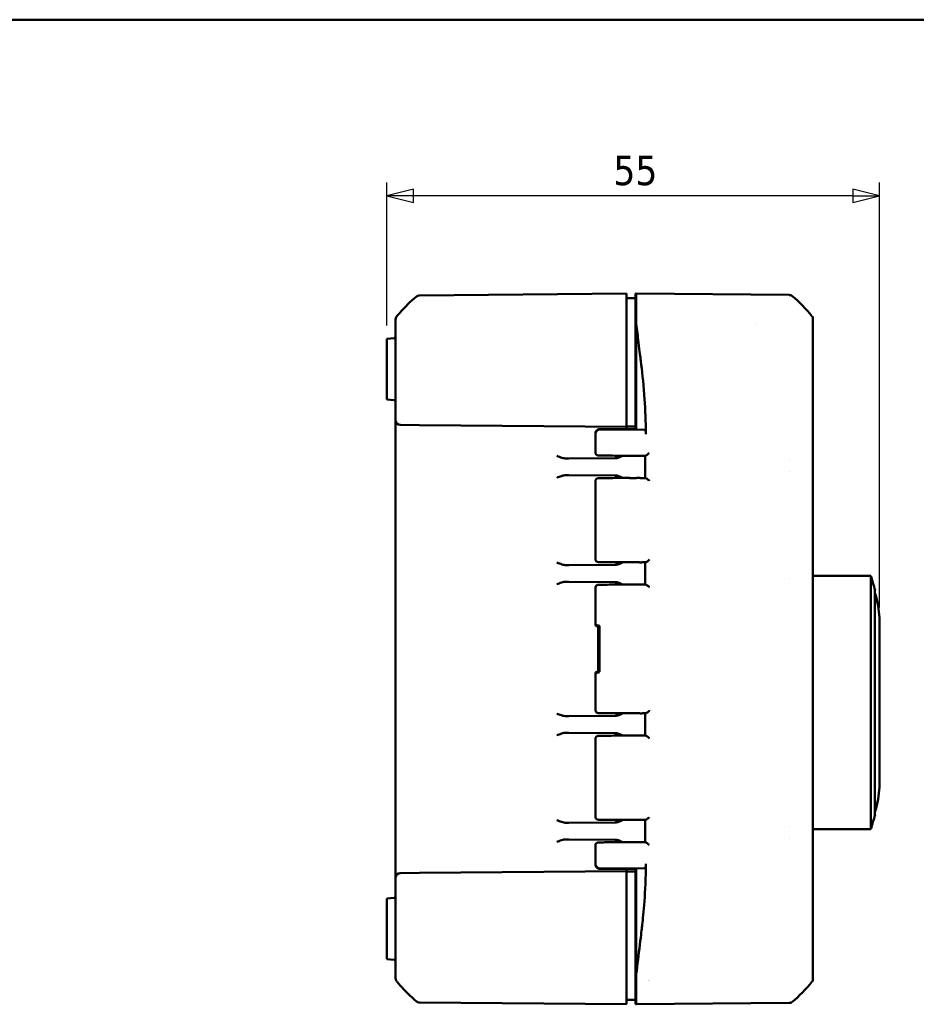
# Model space of a CAD drawing. Header units: millimetres. Extents: x 15 to 430, y 13 to 300.
# Tile 7 of 16: x 153 to 254, y 189 to 300. Entities that reach past the tile are written whole.
import ezdxf

# ---------------------------------------------------------------- set-up
doc = ezdxf.new("R2010")
doc.units = ezdxf.units.MM
doc.header["$LTSCALE"] = 1.5
for name, color, linetype, lineweight in [('Border (ISO)', 7, 'Continuous', 50), ('Dimension (ISO)', 7, 'Continuous', 25), ('Visible (ISO)', 7, 'Continuous', 50)]:
    doc.layers.add(name, color=color, linetype=linetype, lineweight=lineweight)
doc.styles.add('Note Text (ISO)', font='tahoma.ttf')
doc.dimstyles.new('Default (ISO)', dxfattribs={"dimscale": 1.5, "dimtxt": 2.2, "dimasz": 2, "dimexe": 1, "dimexo": 1, "dimgap": 0.762, "dimtad": 1, "dimdec": 1, "dimtxsty": 'Note Text (ISO)', "dimblk": 'Filled-1', "dimcen": 0.09, "dimdle": 10, "dimclrd": 256, "dimclre": 256, "dimclrt": 256, "dimadec": 0, "dimazin": 0, "dimtfac": 0.863636, "dimtdec": 0, "dimtmove": 0, "dimatfit": 3, "dimfxl": 0, "dimtolj": 1, "dimlwd": -1, "dimlwe": -1, "dimarcsym": 0})

# ---------------------------------------------------------------- blocks, each defined once
blk = doc.blocks.new('Borders Border')
at = {"layer": 'Border (ISO)'}
blk.add_line((10, 200), (287, 200), dxfattribs=at)
blk = doc.blocks.new('Filled-1')
at = {"color": 0}
for p, q in [((0, 0), (-1, 0.25)), ((-1, 0.25), (-1, -0.25)), ((-1, 0), (0, 0)), ((-1, -0.25), (0, 0))]:
    blk.add_line(p, q, dxfattribs=at)
at = {"color": 0, "flags": 128}
blk.add_lwpolyline([(-1, -0.25), (0, 0), (-1, 0.25), (-1, -0.25)], dxfattribs=at)
at = {"color": 0}
blk.add_solid([(-1, -0.25), (0, 0), (-1, 0.25), (-1, -0.25)], dxfattribs=at)
blk = doc.blocks.new('*D9')
at = {"layer": 'Defpoints', "color": 0, "transparency": 16777216}
for p in [(194.43, 280.17), (194.43, 264.08), (249.91, 232.34)]:
    blk.add_point(p, dxfattribs=at)
at = {"layer": 'Dimension (ISO)', "transparency": 16777216}
for p, q in [((194.43, 265.58), (194.43, 281.67)), ((249.91, 233.84), (249.91, 281.67)), ((246.91, 280.17), (197.43, 280.17))]:
    blk.add_line(p, q, dxfattribs=at)
at = {"layer": 'Dimension (ISO)', "transparency": 16777216, "xscale": 3, "yscale": 3, "zscale": 3, "rotation": 180}
blk.add_blockref('Filled-1', (194.43, 280.17), dxfattribs=at)
at = {"layer": 'Dimension (ISO)', "transparency": 16777216, "xscale": 3, "yscale": 3, "zscale": 3}
blk.add_blockref('Filled-1', (249.91, 280.17), dxfattribs=at)
at = {"layer": 'Dimension (ISO)', "transparency": 16777216, "insert": (219.95, 284.68), "char_height": 3.3, "attachment_point": 1, "style": 'Note Text (ISO)'}
blk.add_mtext('\\A1;55', dxfattribs=at)

msp = doc.modelspace()

# ---------------------------------------------------------------- linework, layer by layer
at = {"layer": 'Visible (ISO)'}
for p, q in [((197.79, 268.85), (197.79, 268.85)), ((221.43, 269.17), (198.1, 268.96)), ((221.43, 269.17), (221.43, 269.15)), ((221.43, 269.09), (221.43, 269.15)), ((221.43, 269.09), (221.43, 268.98)), ((221.43, 266.71), (221.43, 268.98)), ((221.43, 268.67), (222.43, 268.66)), ((222.43, 269.17), (222.53, 269.17)), ((222.43, 268.64), (222.43, 269.17)), ((222.43, 268.59), (222.43, 268.64)), ((222.43, 268.47), (222.43, 268.59)), ((222.43, 268.47), (222.43, 266.53)), ((222.53, 269.17), (222.53, 269.12)), ((239.76, 269.01), (222.53, 269.17)), ((222.53, 269), (222.53, 269.12)), ((222.53, 266.65), (222.53, 269)), ((195.43, 266.27), (195.43, 266.26)), ((221.43, 266.71), (221.43, 266.4)), ((221.43, 254.67), (221.43, 266.4)), ((222.53, 266.66), (222.43, 266.66)), ((222.43, 266.22), (222.43, 266.53)), ((222.43, 254.72), (222.43, 266.22)), ((222.53, 266.65), (222.53, 266.54)), ((222.53, 266.54), (222.53, 265.75)), ((242.43, 266.3), (242.43, 266.32)), ((222.53, 265.75), (222.53, 259.62)), ((235.91, 265.74), (235.91, 265.74)), ((195.25, 264.15), (194.43, 264.08)), ((194.43, 264.08), (194.43, 260.67)), ((194.43, 257.67), (194.43, 260.67)), ((222.53, 253.92), (222.53, 259.62)), ((195.43, 258.93), (195.43, 254.89)), ((242.43, 199.35), (242.43, 258.97)), ((194.43, 257.67), (194.43, 257.25)), ((194.43, 257.25), (195.25, 257.18)), ((222.43, 257.17), (222.53, 257.17)), ((222.53, 256.17), (222.43, 256.17)), ((195.43, 254.89), (195.43, 253.89)), ((195.43, 253.89), (195.43, 204.44)), ((198.1, 254.37), (195.93, 254.39)), ((198.1, 254.37), (221.43, 254.17)), ((218.45, 253.92), (222.53, 253.92)), ((218.45, 253.87), (222.53, 253.87)), ((221.43, 254.67), (221.43, 254.17)), ((221.43, 254.22), (221.43, 253.92)), ((221.43, 254.22), (222.43, 254.22)), ((221.43, 253.92), (221.43, 254.17)), ((222.43, 254.72), (222.43, 254.22)), ((222.43, 254.22), (222.43, 254.17)), ((222.43, 254.17), (222.43, 253.92)), ((222.43, 254.17), (222.53, 254.17)), ((222.53, 253.92), (222.53, 253.87)), ((223.49, 253.84), (222.53, 253.87)), ((217.93, 253.41), (217.93, 251.26)), ((217.94, 253.37), (217.94, 253.42)), ((214.92, 250.6), (214.63, 250.6)), ((220.24, 250.65), (214.92, 250.6)), ((223.55, 250.92), (223.55, 250.92)), ((239.82, 250.51), (239.82, 250.51)), ((214.63, 248.73), (214.92, 248.73)), ((214.92, 248.73), (220.24, 248.69)), ((239.82, 249.12), (239.82, 249.12)), ((217.93, 248.08), (217.93, 239.26)), ((214.92, 238.6), (214.63, 238.6)), ((214.92, 238.6), (220.24, 238.65)), ((223.56, 238.92), (223.56, 238.92)), ((242.43, 237.39), (248.94, 237.39)), ((248.94, 237.39), (248.94, 208.89)), ((214.63, 236.73), (214.92, 236.73)), ((220.24, 236.69), (214.92, 236.73)), ((217.93, 236.08), (217.93, 231.85)), ((223.57, 236.41), (223.57, 236.41)), ((239.8, 237.12), (239.8, 237.12)), ((249.41, 210.49), (249.41, 235.79)), ((249.54, 235.04), (249.41, 235.49)), ((217.95, 231.83), (218.23, 231.67)), ((218.23, 231.67), (218.38, 231.76)), ((218.23, 231.67), (218.23, 226.67)), ((218.38, 231.76), (218.38, 226.58)), ((249.91, 232.34), (249.91, 227.55)), ((249.91, 227.55), (249.91, 213.94)), ((217.93, 226.48), (217.93, 222.26)), ((218.23, 226.67), (217.95, 226.5)), ((218.38, 226.58), (218.23, 226.67)), ((223.57, 221.92), (223.57, 221.92)), ((214.92, 221.6), (214.63, 221.6)), ((220.24, 221.65), (214.92, 221.6)), ((214.63, 219.73), (214.92, 219.73)), ((214.92, 219.73), (220.24, 219.69)), ((217.93, 219.08), (217.93, 210.26)), ((223.56, 219.41), (223.56, 219.41)), ((249.54, 211.25), (249.41, 210.79)), ((214.92, 209.6), (214.63, 209.6)), ((214.92, 209.6), (220.24, 209.65)), ((223.56, 209.92), (223.56, 209.92)), ((239.77, 209.21), (239.77, 209.21)), ((242.43, 208.89), (248.94, 208.89)), ((214.63, 207.73), (214.92, 207.73)), ((220.24, 207.69), (214.92, 207.73)), ((223.55, 207.41), (223.55, 207.41)), ((239.76, 207.82), (239.76, 207.82)), ((217.93, 207.08), (217.93, 204.92)), ((195.43, 204.44), (195.43, 203.44)), ((195.93, 203.94), (198.1, 203.96)), ((221.43, 204.17), (198.1, 203.96)), ((217.94, 204.92), (217.94, 204.97)), ((218.45, 204.47), (222.53, 204.47)), ((218.45, 204.42), (222.53, 204.42)), ((221.43, 204.42), (221.43, 204.12)), ((221.43, 204.17), (221.43, 204.42)), ((221.43, 204.17), (221.43, 203.67)), ((222.43, 204.11), (221.43, 204.12)), ((222.43, 204.42), (222.43, 204.17)), ((222.43, 204.11), (222.43, 204.17)), ((222.43, 204.17), (222.53, 204.16)), ((222.43, 204.11), (222.43, 203.61)), ((223.49, 204.5), (222.53, 204.47)), ((222.53, 204.42), (222.53, 204.47)), ((222.53, 204.42), (222.53, 198.71)), ((195.43, 203.44), (195.43, 199.4)), ((221.43, 191.94), (221.43, 203.67)), ((222.43, 192.12), (222.43, 203.61)), ((222.53, 202.17), (222.43, 202.17)), ((195.25, 201.15), (194.43, 201.08)), ((194.43, 201.08), (194.43, 200.67)), ((194.43, 197.67), (194.43, 200.67)), ((222.53, 201.17), (222.43, 201.17)), ((222.53, 198.71), (222.53, 192.58)), ((194.43, 197.67), (194.43, 194.25)), ((195.25, 194.18), (194.43, 194.25)), ((195.43, 192.08), (195.43, 192.07)), ((221.43, 191.94), (221.43, 191.62)), ((222.43, 191.8), (222.43, 192.12)), ((222.43, 191.8), (222.43, 189.86)), ((222.53, 192.58), (222.53, 191.84)), ((222.53, 191.84), (222.53, 191.64)), ((223.93, 191.87), (223.93, 191.87)), ((242.32, 192.54), (242.32, 192.54)), ((242.43, 192.01), (242.43, 192.03)), ((221.43, 189.35), (221.43, 191.62)), ((222.53, 191.67), (222.43, 191.67)), ((222.53, 189.33), (222.53, 191.64)), ((221.43, 189.67), (222.43, 189.67)), ((222.43, 189.75), (222.43, 189.86)), ((222.43, 189.7), (222.43, 189.75)), ((222.43, 189.17), (222.43, 189.7)), ((197.79, 189.49), (197.79, 189.48)), ((198.1, 189.37), (221.43, 189.17)), ((221.43, 189.35), (221.43, 189.24)), ((221.43, 189.18), (221.43, 189.24)), ((221.43, 189.18), (221.43, 189.17)), ((222.53, 189.17), (222.43, 189.17)), ((222.53, 189.22), (222.53, 189.33)), ((222.53, 189.17), (239.76, 189.32)), ((222.53, 189.22), (222.53, 189.17))]:
    msp.add_line(p, q, dxfattribs=at)
for centre, radius, start, end in [((198.11, 268.46), 0.5, 90.5, 129.1263), ((195.23, 264.35), 0.2, 275, 0), ((195.23, 256.98), 0.2, 0, 85), ((195.93, 254.89), 0.5, 180, 269.5), ((203.63, 223.14), 47.5, 15.4441, 17.4576), ((239.91, 232.34), 10, 359.9999, 15.6392), ((239.91, 213.94), 10, 344.3608, 0.0001), ((203.63, 223.14), 47.5, 342.5424, 344.5559), ((195.93, 203.44), 0.5, 90.5, 180), ((195.23, 201.35), 0.2, 275, 0), ((195.23, 193.98), 0.2, 0, 85), ((198.11, 189.87), 0.5, 230.8737, 269.5)]:
    msp.add_arc(centre, radius, start, end, dxfattribs=at)
for centre, major_axis, ratio, start_param, end_param in [((239.75, 268.51), (0.349, 0.358), 0.998485, 0.090079, 0.763352), ((230.59, 257.26), (10.61, 10.62), 0.998486, 6.171458, 6.385429), ((195.93, 266.27), (-0.472, 0.165), 0.999992, 5.946117, 6.620261), ((241.93, 266.32), (0.349, 0.358), 0.998485, 5.485983, 6.159293), ((222.43, 253.41), (-4.5, 0), 0.007756, 6.280989, 6.283181), ((222.39, 250.94), (2.7, 0), 0.008727, 4.685194, 4.874644), ((222.32, 251.22), (0, -0.3), 0.027295, 0.000448, 0.00873), ((222.43, 248.38), (-4.2, 0), 0.008727, 4.866558, 5.363762), ((222.47, 248.39), (-2.7, 0), 0.008727, 4.532469, 4.684394), ((222.55, 248.11), (0, 0.3), 0.027883, 0.000448, 0.00873), ((222.43, 238.96), (4.2, 0), 0.008727, 4.246827, 4.641292), ((222.9, 239.22), (0, -0.3), 0.111885, 6.274404, 6.282735), ((222.6, 238.94), (2.7, 0), 0.008727, 4.824736, 4.922978), ((222.62, 236.39), (-2.7, 0), 0.008727, 4.496847, 4.590198), ((222.43, 229.24), (4.5, -2.61), 0.015096, 3.150337, 3.237604), ((222.43, 229.24), (-4.49, 2.58), 0.083307, 5.87764, 6.243614), ((222.43, 229.09), (4.5, 2.61), 0.015096, 3.045582, 3.132848), ((222.43, 229.09), (-4.49, -2.58), 0.083307, 0.039571, 0.405545), ((222.62, 221.94), (2.7, 0), 0.008727, 4.834579, 4.927926), ((222.43, 219.08), (4.5, 0), 0.008145, 3.138544, 3.141593), ((222.43, 219.38), (-4.2, 0), 0.008727, 4.797966, 5.156397), ((222.6, 219.39), (-2.7, 0), 0.008727, 4.501808, 4.600126), ((222.9, 219.11), (0, 0.3), 0.111802, 0.00045, 0.008782), ((222.43, 209.96), (4.2, 0), 0.008727, 4.065163, 4.561544), ((222.55, 210.22), (0, -0.3), 0.0277, 6.274455, 6.282737), ((222.47, 209.94), (2.7, 0), 0.008727, 4.740201, 4.892243), ((222.31, 207.11), (0, 0.3), 0.027574, 6.274455, 6.282737), ((222.39, 207.39), (-2.7, 0), 0.008727, 4.550263, 4.739862), ((222.43, 204.92), (-4.5, 0), 0.007755, 0, 0.000762), ((195.93, 192.07), (-0.481, 0.135), 0.999987, 0.274252, 0.948393), ((223.63, 191.97), (0.3, 0), 0.982697, 5.945904, 5.947987), ((241.93, 192.01), (-0.349, 0.358), 0.998485, 3.265455, 3.938795), ((230.59, 201.07), (10.61, -10.62), 0.998486, 6.180918, 6.394883), ((239.75, 189.82), (-0.349, 0.358), 0.998485, 2.37824, 3.051491)]:
    msp.add_ellipse(centre, major_axis=major_axis, ratio=ratio, start_param=start_param, end_param=end_param, dxfattribs=at)
for points, knots in [([(195.54, 266.58), (195.66, 266.73), (195.78, 266.87), (195.9, 267.01), (196.46, 267.66), (197.09, 268.28), (197.79, 268.85)], [2.7139441, 2.7139441, 2.7139441, 2.7139441, 2.7687816, 2.7687816, 2.7687816, 3.0272885, 3.0272885, 3.0272885, 3.0272885]), ([(195.43, 266.26), (195.43, 266.25), (195.43, 266.25), (195.43, 266.24), (195.43, 266.22), (195.43, 266.17), (195.43, 266.13), (195.43, 266.06), (195.43, 266.04), (195.43, 266.02), (195.43, 266.01), (195.43, 265.81), (195.43, 265.48), (195.43, 265.03), (195.43, 265.03), (195.43, 264.62), (195.43, 264.14), (195.43, 263.32), (195.43, 263.03), (195.43, 262.51), (195.43, 262.29), (195.43, 261.55), (195.43, 261.02), (195.43, 260.43), (195.43, 260.39), (195.43, 260.13), (195.43, 259.9), (195.43, 259.66), (195.43, 259.64), (195.43, 259.49), (195.43, 259.35), (195.43, 259.12), (195.43, 259.03), (195.43, 258.93)], [0, 0, 0, 0, 0.038161, 0.038161, 0.082152, 0.082152, 0.156594, 0.156594, 0.180183, 0.180183, 0.183999, 0.183999, 0.420835, 0.420835, 0.424877, 0.424877, 0.636271, 0.636271, 0.74201, 0.74201, 0.817652, 0.817652, 0.985511, 0.985511, 0.997541, 0.997541, 1.064606, 1.064606, 1.070453, 1.070453, 1.110913, 1.110913, 1.139807, 1.139807, 1.139807, 1.139807]), ([(242.43, 258.97), (242.43, 259.07), (242.43, 259.17), (242.43, 259.29), (242.43, 259.3), (242.43, 259.42), (242.43, 259.52), (242.43, 259.68), (242.43, 259.75), (242.43, 260.19), (242.43, 260.55), (242.43, 260.94), (242.43, 260.97), (242.43, 261.27), (242.43, 261.53), (242.43, 261.89), (242.43, 261.99), (242.43, 262.52), (242.43, 262.93), (242.43, 263.38), (242.43, 263.46), (242.43, 263.94), (242.43, 264.31), (242.43, 264.7), (242.43, 264.75), (242.43, 265.15), (242.43, 265.44), (242.43, 265.75), (242.43, 265.82), (242.43, 265.97), (242.43, 266.05), (242.43, 266.13), (242.43, 266.14), (242.43, 266.2), (242.43, 266.24), (242.43, 266.29), (242.43, 266.3), (242.43, 266.3), (242.43, 266.3), (242.43, 266.3)], [0, 0, 0, 0, 0.030177, 0.030177, 0.034281, 0.034281, 0.064188, 0.064188, 0.085224, 0.085224, 0.195029, 0.195029, 0.205845, 0.205845, 0.288195, 0.288195, 0.321394, 0.321394, 0.462393, 0.462393, 0.490247, 0.490247, 0.644943, 0.644943, 0.672853, 0.672853, 0.840016, 0.840016, 0.898325, 0.898325, 0.9781, 0.9781, 0.996663, 0.996663, 1.07159, 1.07159, 1.138005, 1.138005, 1.139044, 1.139044, 1.139044, 1.139044]), ([(222.53, 265.75), (222.57, 265.41), (222.61, 265.06), (222.7, 264.38), (222.74, 264.05), (222.92, 262.52), (222.97, 262.12), (223.17, 260.43), (223.31, 259.32), (223.52, 256.54), (223.58, 255.25), (223.61, 253.92)], [0.000001, 0.000001, 0.000001, 0.000001, 0.114602, 0.114602, 0.222666, 0.222666, 0.547212, 0.547212, 1.254853, 1.254853, 1.809654, 1.809654, 1.809654, 1.809654]), ([(217.93, 253.41), (217.93, 253.46), (217.94, 253.52), (217.97, 253.62), (218, 253.66), (218.05, 253.75), (218.09, 253.78), (218.14, 253.82), (218.16, 253.84), (218.21, 253.86), (218.23, 253.87), (218.26, 253.88), (218.28, 253.89), (218.31, 253.9), (218.32, 253.9), (218.35, 253.91), (218.36, 253.91), (218.38, 253.91), (218.39, 253.91), (218.4, 253.91), (218.4, 253.91), (218.4, 253.91)], [0.00004597, 0.00004597, 0.00004597, 0.00004597, 0.01549263, 0.01549263, 0.03135301, 0.03135301, 0.04566941, 0.04566941, 0.0532101, 0.0532101, 0.06028605, 0.06028605, 0.06557863, 0.06557863, 0.07299885, 0.07299885, 0.07959651, 0.07959651, 0.09018261, 0.09018261, 0.09259732, 0.09259732, 0.09259732, 0.09259732]), ([(217.94, 253.42), (217.94, 253.45), (217.95, 253.48), (217.96, 253.55), (217.97, 253.59), (218.01, 253.67), (218.05, 253.73), (218.14, 253.81), (218.19, 253.85), (218.28, 253.89), (218.31, 253.9), (218.38, 253.91), (218.41, 253.92), (218.45, 253.92)], [-0.07871329, -0.07871329, -0.07871329, -0.07871329, -0.06832891, -0.06832891, -0.05793907, -0.05793907, -0.03937438, -0.03937438, -0.02078912, -0.02078912, -0.01039574, -0.01039574, 0, 0, 0, 0]), ([(217.94, 253.37), (217.94, 253.4), (217.95, 253.44), (217.96, 253.5), (217.97, 253.54), (218.01, 253.62), (218.05, 253.68), (218.14, 253.76), (218.19, 253.8), (218.28, 253.84), (218.31, 253.85), (218.38, 253.86), (218.41, 253.87), (218.45, 253.87)], [-0.07860194, -0.07860194, -0.07860194, -0.07860194, -0.06822721, -0.06822721, -0.05784947, -0.05784947, -0.03932019, -0.03932019, -0.02077152, -0.02077152, -0.010388, -0.010388, -0.00000083, -0.00000083, -0.00000083, -0.00000083]), ([(223.49, 253.84), (223.5, 253.84), (223.52, 253.82), (223.55, 253.77), (223.57, 253.74), (223.59, 253.65), (223.6, 253.6), (223.61, 253.49), (223.62, 253.42), (223.62, 253.36)], [-0.07595227, -0.07595227, -0.07595227, -0.07595227, -0.05665717, -0.05665717, -0.03800073, -0.03800073, -0.01935012, -0.01935012, 0, 0, 0, 0]), ([(223.61, 253.92), (223.61, 253.82), (223.61, 253.73), (223.62, 253.54), (223.62, 253.45), (223.62, 253.36)], [-0.05580806, -0.05580806, -0.05580806, -0.05580806, -0.02790977, -0.02790977, -0.000001, -0.000001, -0.000001, -0.000001]), ([(214.63, 250.6), (214.49, 250.6), (214.31, 250.64), (213.98, 250.74), (213.76, 250.82), (213.57, 250.89)], [0.2315793, 0.2315793, 0.2315793, 0.2315793, 0.2809074, 0.2809074, 0.3401879, 0.3401879, 0.3401879, 0.3401879]), ([(222.32, 250.92), (221.87, 250.92), (221.43, 250.92), (220.59, 250.92), (220.19, 250.92), (219.49, 250.93), (219.18, 250.93), (218.68, 250.94), (218.49, 250.94), (218.32, 250.95), (218.28, 250.95), (218.23, 250.95), (218.22, 250.95), (218.19, 250.96), (218.18, 250.96), (218.17, 250.96), (218.15, 250.97), (218.12, 250.98), (218.1, 250.99), (218.07, 251.01), (218.05, 251.02), (218.02, 251.05), (218, 251.07), (217.97, 251.12), (217.96, 251.14), (217.94, 251.2), (217.94, 251.23), (217.94, 251.25)], [0, 0, 0, 0, 0.1329016, 0.1329016, 0.2668461, 0.2668461, 0.4003832, 0.4003832, 0.5359523, 0.5359523, 0.5948607, 0.5948607, 0.6232838, 0.6232838, 0.6309904, 0.6309904, 0.638678, 0.638678, 0.645364, 0.645364, 0.6519847, 0.6519847, 0.6599009, 0.6599009, 0.6689109, 0.6689109, 0.6771772, 0.6771772, 0.6771772, 0.6771772]), ([(220.13, 250.65), (220.16, 250.65), (220.18, 250.65), (220.24, 250.66), (220.27, 250.68), (220.32, 250.71), (220.35, 250.73), (220.38, 250.79), (220.4, 250.81), (220.42, 250.87), (220.43, 250.9), (220.43, 250.92)], [0, 0, 0, 0, 0.00760389, 0.00760389, 0.01697134, 0.01697134, 0.02677656, 0.02677656, 0.03611592, 0.03611592, 0.04434678, 0.04434678, 0.04434678, 0.04434678]), ([(220.24, 250.65), (220.25, 250.65), (220.26, 250.65), (220.38, 250.65), (220.51, 250.69), (220.77, 250.79), (220.89, 250.86), (221, 250.92)], [0, 0, 0, 0, 0.00397077, 0.00397077, 0.04867687, 0.04867687, 0.08488123, 0.08488123, 0.08488123, 0.08488123]), ([(222.83, 250.92), (222.98, 250.92), (223.14, 250.92), (223.38, 250.92), (223.47, 250.92), (223.55, 250.92)], [0.00008247, 0.00008247, 0.00008247, 0.00008247, 0.04720466, 0.04720466, 0.07366826, 0.07366826, 0.07366826, 0.07366826]), ([(223.98, 251.22), (223.98, 251.22), (223.98, 251.22), (223.94, 251.18), (223.9, 251.15), (223.82, 251.08), (223.79, 251.05), (223.7, 250.99), (223.66, 250.97), (223.61, 250.93), (223.58, 250.92), (223.56, 250.92), (223.56, 250.92), (223.55, 250.92)], [-0.0473455, -0.0473455, -0.0473455, -0.0473455, -0.04711019, -0.04711019, -0.03666327, -0.03666327, -0.02665364, -0.02665364, -0.01413685, -0.01413685, -0.00298787, -0.00298787, 0, 0, 0, 0]), ([(213.57, 248.44), (213.75, 248.51), (213.93, 248.58), (214.29, 248.69), (214.47, 248.74), (214.63, 248.73)], [0, 0, 0, 0, 0.0552116, 0.0552116, 0.110419, 0.110419, 0.110419, 0.110419]), ([(217.93, 248.08), (217.93, 248.11), (217.94, 248.14), (217.96, 248.2), (217.97, 248.23), (218.01, 248.28), (218.03, 248.3), (218.07, 248.33), (218.08, 248.33), (218.1, 248.35), (218.11, 248.35), (218.13, 248.36), (218.15, 248.36), (218.17, 248.37), (218.17, 248.37), (218.19, 248.37), (218.2, 248.38), (218.21, 248.38), (218.22, 248.38), (218.26, 248.38), (218.3, 248.38), (218.42, 248.39), (218.51, 248.39), (218.84, 248.4), (219.12, 248.4), (219.58, 248.4), (219.73, 248.4), (219.88, 248.41)], [0.0001767, 0.0001767, 0.0001767, 0.0001767, 0.0093464, 0.0093464, 0.0188941, 0.0188941, 0.0287003, 0.0287003, 0.0330219, 0.0330219, 0.036695, 0.036695, 0.0425981, 0.0425981, 0.0479888, 0.0479888, 0.0562876, 0.0562876, 0.0754958, 0.0754958, 0.1331055, 0.1331055, 0.2198847, 0.2198847, 0.3586775, 0.3586775, 0.4168711, 0.4168711, 0.4168711, 0.4168711]), ([(220.43, 248.41), (220.43, 248.43), (220.42, 248.45), (220.41, 248.51), (220.39, 248.54), (220.35, 248.59), (220.33, 248.61), (220.28, 248.65), (220.25, 248.66), (220.21, 248.68), (220.19, 248.68), (220.17, 248.68), (220.16, 248.68), (220.15, 248.69), (220.14, 248.69), (220.14, 248.69), (220.14, 248.69), (220.13, 248.69), (220.13, 248.69), (220.13, 248.69)], [0.00227864, 0.00227864, 0.00227864, 0.00227864, 0.00921119, 0.00921119, 0.01862914, 0.01862914, 0.02839337, 0.02839337, 0.03770851, 0.03770851, 0.04254963, 0.04254963, 0.04496121, 0.04496121, 0.0458649, 0.0458649, 0.04654264, 0.04654264, 0.04666971, 0.04666971, 0.04666971, 0.04666971]), ([(221, 248.41), (220.89, 248.47), (220.78, 248.53), (220.48, 248.66), (220.36, 248.68), (220.27, 248.68), (220.25, 248.68), (220.24, 248.69)], [0.0080611, 0.0080611, 0.0080611, 0.0080611, 0.05833, 0.05833, 0.1433082, 0.1433082, 0.1606727, 0.1606727, 0.1606727, 0.1606727]), ([(223.56, 248.41), (223.47, 248.41), (223.38, 248.41), (223.18, 248.41), (223.07, 248.41), (222.96, 248.41)], [0.06319443, 0.06319443, 0.06319443, 0.06319443, 0.09011867, 0.09011867, 0.12410829, 0.12410829, 0.12410829, 0.12410829]), ([(223.56, 248.41), (223.56, 248.41), (223.56, 248.41), (223.59, 248.41), (223.61, 248.4), (223.67, 248.37), (223.71, 248.34), (223.79, 248.28), (223.83, 248.25), (223.91, 248.18), (223.95, 248.15), (223.99, 248.11), (223.99, 248.11), (223.99, 248.11)], [-0.07070134, -0.07070134, -0.07070134, -0.07070134, -0.06605324, -0.06605324, -0.04958168, -0.04958168, -0.03091258, -0.03091258, -0.0157976, -0.0157976, 0, 0, 0.00035524, 0.00035524, 0.00035524, 0.00035524]), ([(214.63, 238.6), (214.49, 238.6), (214.31, 238.64), (213.98, 238.74), (213.76, 238.82), (213.57, 238.89)], [0.2315793, 0.2315793, 0.2315793, 0.2315793, 0.2809074, 0.2809074, 0.3401879, 0.3401879, 0.3401879, 0.3401879]), ([(220.54, 238.92), (220.13, 238.92), (219.75, 238.93), (219.12, 238.93), (218.87, 238.94), (218.47, 238.94), (218.33, 238.95), (218.23, 238.95), (218.22, 238.95), (218.19, 238.96), (218.19, 238.96), (218.17, 238.96), (218.17, 238.96), (218.15, 238.97), (218.14, 238.97), (218.12, 238.98), (218.1, 238.99), (218.06, 239.01), (218.04, 239.02), (218.01, 239.05), (217.99, 239.07), (217.96, 239.12), (217.95, 239.15), (217.93, 239.2), (217.93, 239.23), (217.93, 239.26)], [0, 0, 0, 0, 0.1381882, 0.1381882, 0.2683058, 0.2683058, 0.4046642, 0.4046642, 0.4362617, 0.4362617, 0.4444678, 0.4444678, 0.4501521, 0.4501521, 0.4547915, 0.4547915, 0.4617517, 0.4617517, 0.4686298, 0.4686298, 0.4766134, 0.4766134, 0.4856912, 0.4856912, 0.4937729, 0.4937729, 0.4937729, 0.4937729]), ([(220.13, 238.65), (220.16, 238.65), (220.19, 238.65), (220.25, 238.67), (220.28, 238.68), (220.33, 238.72), (220.35, 238.75), (220.39, 238.8), (220.41, 238.83), (220.42, 238.88), (220.43, 238.9), (220.43, 238.92)], [0, 0, 0, 0, 0.00886445, 0.00886445, 0.0183284, 0.0183284, 0.02811349, 0.02811349, 0.03743097, 0.03743097, 0.0443483, 0.0443483, 0.0443483, 0.0443483]), ([(220.24, 238.65), (220.25, 238.65), (220.26, 238.65), (220.38, 238.65), (220.51, 238.69), (220.77, 238.79), (220.89, 238.86), (221, 238.92)], [-0.1320397, -0.1320397, -0.1320397, -0.1320397, -0.1262278, -0.1262278, -0.0608853, -0.0608853, -0.0079995, -0.0079995, -0.0079995, -0.0079995]), ([(223.16, 238.92), (223.2, 238.92), (223.24, 238.92), (223.38, 238.92), (223.47, 238.92), (223.56, 238.92)], [0.00010864, 0.00010864, 0.00010864, 0.00010864, 0.01240109, 0.01240109, 0.04119279, 0.04119279, 0.04119279, 0.04119279]), ([(224.01, 239.22), (224.01, 239.22), (224.01, 239.22), (223.97, 239.18), (223.93, 239.15), (223.85, 239.08), (223.81, 239.05), (223.72, 238.99), (223.68, 238.97), (223.62, 238.93), (223.6, 238.92), (223.57, 238.92), (223.57, 238.92), (223.56, 238.92)], [-0.04919288, -0.04919288, -0.04919288, -0.04919288, -0.04894332, -0.04894332, -0.03782106, -0.03782106, -0.02716932, -0.02716932, -0.01423699, -0.01423699, -0.0030967, -0.0030967, 0, 0, 0, 0]), ([(213.57, 236.44), (213.75, 236.51), (213.93, 236.58), (214.29, 236.69), (214.47, 236.74), (214.63, 236.73)], [0, 0, 0, 0, 0.0552116, 0.0552116, 0.110419, 0.110419, 0.110419, 0.110419]), ([(217.94, 236.08), (217.94, 236.11), (217.94, 236.14), (217.96, 236.2), (217.98, 236.23), (218.01, 236.28), (218.04, 236.3), (218.07, 236.33), (218.09, 236.33), (218.11, 236.35), (218.11, 236.35), (218.14, 236.36), (218.15, 236.36), (218.17, 236.37), (218.18, 236.37), (218.19, 236.37), (218.2, 236.38), (218.22, 236.38), (218.23, 236.38), (218.27, 236.38), (218.3, 236.38), (218.43, 236.39), (218.53, 236.39), (218.86, 236.4), (219.14, 236.4), (219.79, 236.41), (220.15, 236.41), (220.95, 236.41), (221.39, 236.41), (222.2, 236.41), (222.58, 236.41), (222.94, 236.41)], [0.0002405, 0.0002405, 0.0002405, 0.0002405, 0.0094118, 0.0094118, 0.019016, 0.019016, 0.0288233, 0.0288233, 0.0331216, 0.0331216, 0.0367685, 0.0367685, 0.0426516, 0.0426516, 0.0480755, 0.0480755, 0.0564758, 0.0564758, 0.0760487, 0.0760487, 0.1347572, 0.1347572, 0.2231974, 0.2231974, 0.3630311, 0.3630311, 0.4951408, 0.4951408, 0.6299004, 0.6299004, 0.7407151, 0.7407151, 0.7407151, 0.7407151]), ([(220.43, 236.41), (220.43, 236.43), (220.42, 236.46), (220.41, 236.51), (220.39, 236.54), (220.35, 236.59), (220.33, 236.61), (220.28, 236.65), (220.25, 236.66), (220.21, 236.68), (220.19, 236.68), (220.17, 236.68), (220.16, 236.68), (220.15, 236.69), (220.14, 236.69), (220.14, 236.69), (220.14, 236.69), (220.13, 236.69), (220.13, 236.69), (220.13, 236.69), (220.13, 236.69), (220.13, 236.69), (220.13, 236.69), (220.13, 236.69)], [0.00228463, 0.00228463, 0.00228463, 0.00228463, 0.00921744, 0.00921744, 0.01864093, 0.01864093, 0.02840582, 0.02840582, 0.03771873, 0.03771873, 0.04255994, 0.04255994, 0.04497158, 0.04497158, 0.04587529, 0.04587529, 0.04655305, 0.04655305, 0.04661658, 0.04661658, 0.04664503, 0.04664503, 0.04665925, 0.04665925, 0.04665925, 0.04665925]), ([(221, 236.41), (220.89, 236.47), (220.78, 236.53), (220.5, 236.65), (220.38, 236.68), (220.27, 236.68), (220.25, 236.68), (220.24, 236.69)], [-0.06949327, -0.06949327, -0.06949327, -0.06949327, -0.04444906, -0.04444906, -0.00634044, -0.00634044, 0, 0, 0, 0]), ([(223.57, 236.41), (223.47, 236.41), (223.38, 236.41), (223.25, 236.41), (223.23, 236.41), (223.2, 236.41)], [0.06104441, 0.06104441, 0.06104441, 0.06104441, 0.09010876, 0.09010876, 0.09883837, 0.09883837, 0.09883837, 0.09883837]), ([(223.57, 236.41), (223.57, 236.41), (223.58, 236.41), (223.6, 236.41), (223.62, 236.4), (223.69, 236.37), (223.73, 236.34), (223.81, 236.28), (223.85, 236.25), (223.93, 236.18), (223.97, 236.15), (224.01, 236.11), (224.01, 236.11), (224.01, 236.11)], [-0.06940369, -0.06940369, -0.06940369, -0.06940369, -0.06497623, -0.06497623, -0.04920667, -0.04920667, -0.030888, -0.030888, -0.01578126, -0.01578126, 0, 0, 0.00035411, 0.00035411, 0.00035411, 0.00035411]), ([(214.63, 221.6), (214.47, 221.6), (214.29, 221.64), (213.93, 221.75), (213.75, 221.82), (213.57, 221.89)], [0.2315847, 0.2315847, 0.2315847, 0.2315847, 0.286792, 0.286792, 0.3420036, 0.3420036, 0.3420036, 0.3420036]), ([(222.94, 221.92), (222.5, 221.92), (222.05, 221.92), (221.18, 221.92), (220.75, 221.92), (219.97, 221.93), (219.62, 221.93), (219.01, 221.93), (218.76, 221.94), (218.4, 221.94), (218.3, 221.95), (218.22, 221.95), (218.21, 221.95), (218.18, 221.96), (218.17, 221.96), (218.14, 221.97), (218.13, 221.97), (218.11, 221.98), (218.09, 221.99), (218.06, 222.02), (218.04, 222.03), (218.01, 222.06), (217.99, 222.09), (217.96, 222.14), (217.95, 222.17), (217.94, 222.21), (217.94, 222.23), (217.94, 222.25)], [0, 0, 0, 0, 0.1325546, 0.1325546, 0.2664257, 0.2664257, 0.4000031, 0.4000031, 0.5354478, 0.5354478, 0.6669574, 0.6669574, 0.6908233, 0.6908233, 0.6993684, 0.6993684, 0.7034393, 0.7034393, 0.7100877, 0.7100877, 0.716683, 0.716683, 0.7251043, 0.7251043, 0.7342708, 0.7342708, 0.7400598, 0.7400598, 0.7400598, 0.7400598]), ([(220.13, 221.65), (220.16, 221.65), (220.19, 221.65), (220.25, 221.67), (220.28, 221.68), (220.33, 221.72), (220.36, 221.75), (220.39, 221.8), (220.41, 221.83), (220.42, 221.88), (220.43, 221.9), (220.43, 221.92)], [0, 0, 0, 0, 0.00896753, 0.00896753, 0.01843607, 0.01843607, 0.02821862, 0.02821862, 0.03753531, 0.03753531, 0.0443464, 0.0443464, 0.0443464, 0.0443464]), ([(220.24, 221.65), (220.25, 221.65), (220.26, 221.65), (220.38, 221.65), (220.51, 221.69), (220.77, 221.79), (220.89, 221.86), (221, 221.92)], [0, 0, 0, 0, 0.00397462, 0.00397462, 0.04864836, 0.04864836, 0.084793, 0.084793, 0.084793, 0.084793]), ([(223.2, 221.92), (223.23, 221.92), (223.25, 221.92), (223.38, 221.92), (223.47, 221.92), (223.57, 221.92)], [0.0001114, 0.0001114, 0.0001114, 0.0001114, 0.00884473, 0.00884473, 0.03791509, 0.03791509, 0.03791509, 0.03791509]), ([(224.01, 222.22), (224.01, 222.22), (224.01, 222.22), (223.97, 222.18), (223.93, 222.15), (223.85, 222.08), (223.81, 222.05), (223.73, 221.99), (223.69, 221.97), (223.62, 221.93), (223.6, 221.92), (223.58, 221.92), (223.57, 221.92), (223.57, 221.92)], [-0.04926229, -0.04926229, -0.04926229, -0.04926229, -0.04901222, -0.04901222, -0.03786773, -0.03786773, -0.02719955, -0.02719955, -0.01426305, -0.01426305, -0.00312665, -0.00312665, 0, 0, 0, 0]), ([(213.57, 219.44), (213.75, 219.51), (213.93, 219.58), (214.29, 219.69), (214.47, 219.74), (214.63, 219.73)], [0, 0, 0, 0, 0.0552116, 0.0552116, 0.110419, 0.110419, 0.110419, 0.110419]), ([(220.43, 219.41), (220.43, 219.43), (220.42, 219.46), (220.41, 219.51), (220.39, 219.54), (220.35, 219.59), (220.33, 219.61), (220.28, 219.65), (220.25, 219.66), (220.21, 219.68), (220.19, 219.68), (220.17, 219.68), (220.16, 219.68), (220.15, 219.69), (220.14, 219.69), (220.14, 219.69), (220.14, 219.69), (220.13, 219.69), (220.13, 219.69), (220.13, 219.69), (220.13, 219.69), (220.13, 219.69), (220.13, 219.69), (220.13, 219.69), (220.13, 219.69), (220.13, 219.69)], [0.00228384, 0.00228384, 0.00228384, 0.00228384, 0.00921619, 0.00921619, 0.01863858, 0.01863858, 0.02840334, 0.02840334, 0.0377167, 0.0377167, 0.04255789, 0.04255789, 0.04496952, 0.04496952, 0.04587323, 0.04587323, 0.04655098, 0.04655098, 0.04661451, 0.04661451, 0.04664295, 0.04664295, 0.04665717, 0.04665717, 0.04667029, 0.04667029, 0.04667029, 0.04667029]), ([(221, 219.41), (220.89, 219.47), (220.78, 219.53), (220.48, 219.66), (220.36, 219.68), (220.27, 219.68), (220.25, 219.68), (220.24, 219.69)], [0.0080689, 0.0080689, 0.0080689, 0.0080689, 0.0583136, 0.0583136, 0.1432767, 0.1432767, 0.1606577, 0.1606577, 0.1606577, 0.1606577]), ([(217.93, 219.08), (217.93, 219.11), (217.93, 219.14), (217.95, 219.2), (217.97, 219.23), (218, 219.28), (218.03, 219.3), (218.06, 219.33), (218.07, 219.33), (218.09, 219.35), (218.1, 219.35), (218.13, 219.36), (218.14, 219.36), (218.16, 219.37), (218.17, 219.37), (218.18, 219.37), (218.19, 219.38), (218.21, 219.38), (218.22, 219.38), (218.25, 219.38), (218.29, 219.38), (218.46, 219.39), (218.69, 219.39), (219.28, 219.4), (219.61, 219.4), (220.19, 219.41), (220.41, 219.41), (220.63, 219.41)], [0, 0, 0, 0, 0.0093162, 0.0093162, 0.0188276, 0.0188276, 0.0286228, 0.0286228, 0.0329706, 0.0329706, 0.0366775, 0.0366775, 0.0425293, 0.0425293, 0.047683, 0.047683, 0.055473, 0.055473, 0.073208, 0.073208, 0.1263895, 0.1263895, 0.2885639, 0.2885639, 0.4285649, 0.4285649, 0.5015441, 0.5015441, 0.5015441, 0.5015441]), ([(223.56, 219.41), (223.47, 219.41), (223.38, 219.41), (223.24, 219.41), (223.2, 219.41), (223.16, 219.41)], [0.0612972, 0.0612972, 0.0612972, 0.0612972, 0.09009827, 0.09009827, 0.10239618, 0.10239618, 0.10239618, 0.10239618]), ([(223.56, 219.41), (223.57, 219.41), (223.57, 219.41), (223.6, 219.41), (223.62, 219.4), (223.68, 219.37), (223.72, 219.34), (223.81, 219.28), (223.85, 219.25), (223.93, 219.18), (223.97, 219.15), (224.01, 219.11), (224.01, 219.11), (224.01, 219.11)], [-0.0693732, -0.0693732, -0.0693732, -0.0693732, -0.06498388, -0.06498388, -0.04919329, -0.04919329, -0.03086271, -0.03086271, -0.01576482, -0.01576482, 0, 0, 0.00035373, 0.00035373, 0.00035373, 0.00035373]), ([(214.63, 209.6), (214.47, 209.6), (214.29, 209.64), (213.93, 209.75), (213.75, 209.82), (213.57, 209.89)], [0.2297543, 0.2297543, 0.2297543, 0.2297543, 0.2849616, 0.2849616, 0.3401732, 0.3401732, 0.3401732, 0.3401732]), ([(219.9, 209.93), (219.53, 209.93), (219.21, 209.93), (218.7, 209.94), (218.51, 209.94), (218.33, 209.95), (218.29, 209.95), (218.23, 209.95), (218.22, 209.95), (218.19, 209.96), (218.19, 209.96), (218.17, 209.96), (218.17, 209.96), (218.15, 209.97), (218.14, 209.97), (218.12, 209.98), (218.1, 209.99), (218.07, 210.01), (218.05, 210.02), (218.01, 210.05), (218, 210.07), (217.97, 210.12), (217.95, 210.15), (217.94, 210.2), (217.93, 210.23), (217.93, 210.25)], [0, 0, 0, 0, 0.1367215, 0.1367215, 0.2693005, 0.2693005, 0.3320831, 0.3320831, 0.3623403, 0.3623403, 0.370357, 0.370357, 0.3750466, 0.3750466, 0.3793588, 0.3793588, 0.3862398, 0.3862398, 0.3930478, 0.3930478, 0.4009827, 0.4009827, 0.4100337, 0.4100337, 0.4180913, 0.4180913, 0.4180913, 0.4180913]), ([(220.13, 209.65), (220.13, 209.65), (220.13, 209.65), (220.13, 209.65), (220.13, 209.65), (220.14, 209.65), (220.15, 209.65), (220.19, 209.65), (220.22, 209.66), (220.26, 209.67), (220.26, 209.68), (220.3, 209.7), (220.33, 209.72), (220.37, 209.77), (220.39, 209.79), (220.42, 209.85), (220.42, 209.88), (220.43, 209.92), (220.43, 209.92), (220.43, 209.92)], [0, 0, 0, 0, 0.00008395, 0.00008395, 0.00030784, 0.00030784, 0.0026979, 0.0026979, 0.01164183, 0.01164183, 0.01459443, 0.01459443, 0.02453704, 0.02453704, 0.03396973, 0.03396973, 0.04355963, 0.04355963, 0.04438636, 0.04438636, 0.04438636, 0.04438636]), ([(220.24, 209.65), (220.25, 209.65), (220.26, 209.65), (220.37, 209.65), (220.5, 209.68), (220.77, 209.79), (220.88, 209.86), (221, 209.92)], [-0.1367114, -0.1367114, -0.1367114, -0.1367114, -0.1298739, -0.1298739, -0.0610559, -0.0610559, -0.0080613, -0.0080613, -0.0080613, -0.0080613]), ([(222.96, 209.92), (223.07, 209.92), (223.18, 209.92), (223.38, 209.92), (223.47, 209.92), (223.56, 209.92)], [0.00009189, 0.00009189, 0.00009189, 0.00009189, 0.03412667, 0.03412667, 0.06104846, 0.06104846, 0.06104846, 0.06104846]), ([(223.99, 210.22), (223.99, 210.22), (223.99, 210.22), (223.95, 210.18), (223.91, 210.15), (223.83, 210.08), (223.79, 210.05), (223.71, 209.99), (223.67, 209.97), (223.61, 209.93), (223.59, 209.92), (223.56, 209.92), (223.56, 209.92), (223.56, 209.92)], [-0.04805031, -0.04805031, -0.04805031, -0.04805031, -0.04781009, -0.04781009, -0.03712774, -0.03712774, -0.026907, -0.026907, -0.0142825, -0.0142825, -0.00314349, -0.00314349, 0, 0, 0, 0]), ([(213.57, 207.44), (213.75, 207.51), (213.93, 207.58), (214.29, 207.69), (214.47, 207.74), (214.63, 207.73)], [0, 0, 0, 0, 0.0552116, 0.0552116, 0.110419, 0.110419, 0.110419, 0.110419]), ([(217.94, 207.08), (217.94, 207.11), (217.94, 207.14), (217.96, 207.2), (217.98, 207.23), (218.01, 207.28), (218.04, 207.3), (218.07, 207.33), (218.08, 207.33), (218.1, 207.35), (218.11, 207.35), (218.14, 207.36), (218.15, 207.36), (218.17, 207.37), (218.17, 207.37), (218.19, 207.37), (218.2, 207.38), (218.22, 207.38), (218.23, 207.38), (218.27, 207.38), (218.3, 207.38), (218.42, 207.39), (218.52, 207.39), (218.85, 207.4), (219.13, 207.4), (219.77, 207.41), (220.14, 207.41), (220.94, 207.41), (221.37, 207.41), (221.98, 207.41), (222.15, 207.41), (222.31, 207.41)], [0.0002099, 0.0002099, 0.0002099, 0.0002099, 0.0094031, 0.0094031, 0.0189994, 0.0189994, 0.0288059, 0.0288059, 0.0331075, 0.0331075, 0.0367571, 0.0367571, 0.0426356, 0.0426356, 0.0480399, 0.0480399, 0.0563941, 0.0563941, 0.0758157, 0.0758157, 0.1340692, 0.1340692, 0.2218285, 0.2218285, 0.3598301, 0.3598301, 0.4939508, 0.4939508, 0.6276223, 0.6276223, 0.6776358, 0.6776358, 0.6776358, 0.6776358]), ([(220.43, 207.41), (220.43, 207.43), (220.42, 207.45), (220.41, 207.51), (220.39, 207.54), (220.35, 207.59), (220.33, 207.61), (220.28, 207.65), (220.25, 207.66), (220.21, 207.68), (220.19, 207.68), (220.17, 207.68), (220.16, 207.68), (220.15, 207.69), (220.14, 207.69), (220.14, 207.69), (220.14, 207.69), (220.13, 207.69), (220.13, 207.69), (220.13, 207.69)], [0.00228456, 0.00228456, 0.00228456, 0.00228456, 0.00921011, 0.00921011, 0.01862711, 0.01862711, 0.02839122, 0.02839122, 0.03770673, 0.03770673, 0.04254784, 0.04254784, 0.04495941, 0.04495941, 0.0458631, 0.0458631, 0.04654083, 0.04654083, 0.0466679, 0.0466679, 0.0466679, 0.0466679]), ([(221, 207.41), (220.89, 207.47), (220.78, 207.53), (220.48, 207.66), (220.36, 207.68), (220.27, 207.68), (220.25, 207.68), (220.24, 207.69)], [-0.05572768, -0.05572768, -0.05572768, -0.05572768, -0.03737485, -0.03737485, -0.00634096, -0.00634096, 0, 0, 0, 0]), ([(223.55, 207.41), (223.47, 207.41), (223.38, 207.41), (223.14, 207.41), (222.98, 207.41), (222.83, 207.41)], [0.06400973, 0.06400973, 0.06400973, 0.06400973, 0.09016521, 0.09016521, 0.13766587, 0.13766587, 0.13766587, 0.13766587]), ([(223.55, 207.41), (223.56, 207.41), (223.56, 207.41), (223.58, 207.41), (223.61, 207.4), (223.66, 207.37), (223.7, 207.34), (223.79, 207.28), (223.82, 207.25), (223.9, 207.18), (223.94, 207.15), (223.98, 207.11), (223.98, 207.11), (223.98, 207.11)], [-0.07085432, -0.07085432, -0.07085432, -0.07085432, -0.06636048, -0.06636048, -0.04958999, -0.04958999, -0.03076427, -0.03076427, -0.01571089, -0.01571089, 0, 0, 0.00035387, 0.00035387, 0.00035387, 0.00035387]), ([(218.4, 204.42), (218.39, 204.42), (218.37, 204.42), (218.34, 204.43), (218.33, 204.43), (218.3, 204.44), (218.28, 204.44), (218.24, 204.46), (218.22, 204.46), (218.18, 204.49), (218.15, 204.5), (218.09, 204.55), (218.06, 204.58), (218, 204.66), (217.98, 204.7), (217.95, 204.78), (217.94, 204.82), (217.93, 204.87), (217.93, 204.9), (217.93, 204.92)], [0, 0, 0, 0, 0.01724338, 0.01724338, 0.02291556, 0.02291556, 0.03107057, 0.03107057, 0.03764497, 0.03764497, 0.04708641, 0.04708641, 0.06060463, 0.06060463, 0.07577966, 0.07577966, 0.08636767, 0.08636767, 0.09303419, 0.09303419, 0.09303419, 0.09303419]), ([(218.45, 204.47), (218.41, 204.47), (218.38, 204.47), (218.31, 204.48), (218.28, 204.49), (218.19, 204.53), (218.14, 204.57), (218.05, 204.66), (218.01, 204.71), (217.97, 204.8), (217.96, 204.83), (217.95, 204.9), (217.94, 204.93), (217.94, 204.97)], [0.00000082, 0.00000082, 0.00000082, 0.00000082, 0.01036257, 0.01036257, 0.02072071, 0.02072071, 0.03927548, 0.03927548, 0.05781511, 0.05781511, 0.06821708, 0.06821708, 0.07861604, 0.07861604, 0.07861604, 0.07861604]), ([(218.45, 204.42), (218.41, 204.42), (218.38, 204.42), (218.31, 204.43), (218.28, 204.44), (218.19, 204.48), (218.14, 204.52), (218.05, 204.61), (218.01, 204.66), (217.97, 204.75), (217.96, 204.78), (217.95, 204.85), (217.94, 204.88), (217.94, 204.92)], [0, 0, 0, 0, 0.01037036, 0.01037036, 0.02073843, 0.02073843, 0.03933006, 0.03933006, 0.05790533, 0.05790533, 0.06831925, 0.06831925, 0.07872769, 0.07872769, 0.07872769, 0.07872769]), ([(223.61, 204.42), (223.55, 201.25), (223.28, 198.86), (223.14, 197.63), (223.08, 197.1), (222.79, 194.75), (222.66, 193.66), (222.53, 192.58)], [0.000001, 0.000001, 0.000001, 0.000001, 0.951942, 0.951942, 1.330705, 1.330705, 1.659496, 1.659496, 1.659496, 1.659496]), ([(223.62, 204.97), (223.62, 204.91), (223.61, 204.84), (223.6, 204.73), (223.59, 204.68), (223.57, 204.59), (223.55, 204.56), (223.52, 204.51), (223.5, 204.5), (223.49, 204.5)], [0, 0, 0, 0, 0.01933657, 0.01933657, 0.03798594, 0.03798594, 0.05664294, 0.05664294, 0.07596296, 0.07596296, 0.07596296, 0.07596296]), ([(223.62, 204.97), (223.62, 204.88), (223.62, 204.79), (223.61, 204.6), (223.61, 204.51), (223.61, 204.42)], [0.000001, 0.000001, 0.000001, 0.000001, 0.02790754, 0.02790754, 0.05581088, 0.05581088, 0.05581088, 0.05581088]), ([(195.43, 199.4), (195.43, 199.33), (195.43, 199.25), (195.43, 199.01), (195.43, 198.84), (195.43, 198.41), (195.43, 198.15), (195.43, 197.82), (195.43, 197.76), (195.43, 197.21), (195.43, 196.74), (195.43, 196.15), (195.43, 196.01), (195.43, 195.48), (195.43, 195.12), (195.43, 194.26), (195.43, 193.8), (195.43, 193.38), (195.43, 193.35), (195.43, 192.9), (195.43, 192.57), (195.43, 192.35), (195.43, 192.34), (195.43, 192.31), (195.43, 192.3), (195.43, 192.22), (195.43, 192.17), (195.43, 192.11), (195.43, 192.1), (195.43, 192.08), (195.43, 192.08), (195.43, 192.08)], [0, 0, 0, 0, 0.022686, 0.022686, 0.072721, 0.072721, 0.152355, 0.152355, 0.172822, 0.172822, 0.32041, 0.32041, 0.369066, 0.369066, 0.498701, 0.498701, 0.699866, 0.699866, 0.713628, 0.713628, 0.944284, 0.944284, 0.952598, 0.952598, 0.973523, 0.973523, 1.053813, 1.053813, 1.102848, 1.102848, 1.139982, 1.139982, 1.139982, 1.139982]), ([(242.43, 192.03), (242.43, 192.03), (242.43, 192.03), (242.43, 192.03), (242.43, 192.04), (242.43, 192.08), (242.43, 192.12), (242.43, 192.26), (242.43, 192.39), (242.43, 192.59), (242.43, 192.62), (242.43, 192.88), (242.43, 193.17), (242.43, 193.87), (242.43, 194.3), (242.43, 194.84), (242.43, 194.89), (242.43, 195.43), (242.43, 195.97), (242.43, 196.75), (242.43, 196.98), (242.43, 197.28), (242.43, 197.33), (242.43, 197.7), (242.43, 198.01), (242.43, 198.37), (242.43, 198.42), (242.43, 198.62), (242.43, 198.77), (242.43, 198.96), (242.43, 199.01), (242.43, 199.16), (242.43, 199.26), (242.43, 199.35)], [0, 0, 0, 0, 0.001224, 0.001224, 0.062293, 0.062293, 0.139246, 0.139246, 0.273655, 0.273655, 0.299663, 0.299663, 0.464975, 0.464975, 0.648126, 0.648126, 0.669558, 0.669558, 0.850614, 0.850614, 0.924097, 0.924097, 0.941617, 0.941617, 1.036717, 1.036717, 1.05123, 1.05123, 1.096174, 1.096174, 1.11054, 1.11054, 1.140022, 1.140022, 1.140022, 1.140022]), ([(197.79, 189.49), (197.09, 190.05), (196.46, 190.67), (195.9, 191.32), (195.78, 191.46), (195.66, 191.61), (195.54, 191.75)], [5.237006, 5.237006, 5.237006, 5.237006, 5.4955123, 5.4955123, 5.4955123, 5.5503503, 5.5503503, 5.5503503, 5.5503503])]:
    msp.add_open_spline(points, degree=3, knots=knots, dxfattribs=at)
for points in [[(223.52, 248.41), (223.52, 249.25), (223.52, 250.08), (223.52, 250.92)], [(221.78, 248.41), (222.04, 248.41), (222.29, 248.41), (222.55, 248.41)], [(223.56, 248.41), (223.56, 248.41), (223.56, 248.41), (223.56, 248.41)], [(222.9, 238.92), (222.65, 238.92), (222.39, 238.92), (222.13, 238.92)], [(223.52, 236.41), (223.52, 237.25), (223.52, 238.08), (223.52, 238.92)], [(223.52, 219.41), (223.52, 220.25), (223.52, 221.08), (223.52, 221.92)], [(222.07, 219.41), (222.35, 219.41), (222.63, 219.41), (222.9, 219.41)], [(222.55, 209.92), (222.3, 209.92), (222.05, 209.92), (221.8, 209.92)], [(223.52, 207.41), (223.52, 208.25), (223.52, 209.08), (223.52, 209.92)]]:
    msp.add_open_spline(points, degree=3, dxfattribs=at)

# ---------------------------------------------------------------- block references
at = {"xscale": 1.5, "yscale": 1.5, "zscale": 1.5}
msp.add_blockref('Borders Border', (0, 0), dxfattribs=at)

# ---------------------------------------------------------------- dimensions: what is measured, and where the dimension line sits
at = {"layer": 'Dimension (ISO)'}
dim = msp.add_linear_dim(base=(194.43, 280.17), p1=(249.91, 232.34), p2=(194.43, 264.08), angle=180, dimstyle='Default (ISO)', override={"dimgap": 0.762, "dimdec": 0, "dimtol": 0, "dimlim": 0, "dimtp": 0, "dimtm": 0, "dimtdec": 0, "dimtofl": 0, "dimatfit": 1}, dxfattribs=at)
dim.commit()
dim.dimension.update_dxf_attribs({"geometry": '*D9', "text_midpoint": (222.17, 280.17), "dimtype": 160})

doc.saveas('drawing.dxf')
